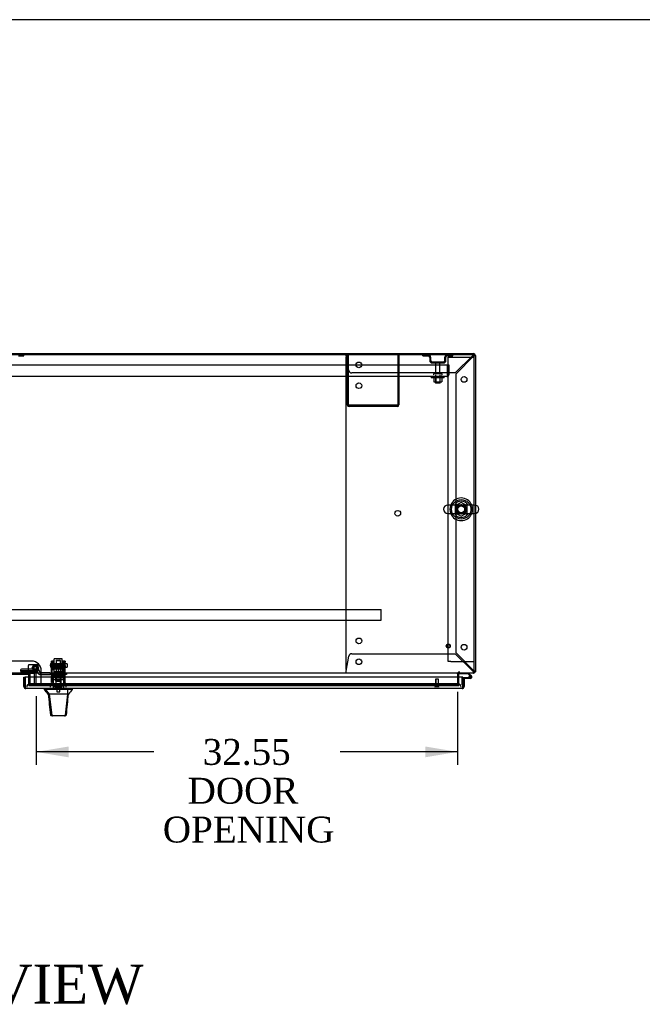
# Model space of a CAD drawing. Header units: inches. Extents: x 2 to 538, y -2 to 358.
# Tile 12 of 24: x 150 to 198, y 282 to 358. Entities that reach past the tile are written whole.
import ezdxf
from ezdxf.enums import TextEntityAlignment as Align
from ezdxf.lldxf.tags import DXFTag

# ---------------------------------------------------------------- set-up
doc = ezdxf.new("R2010")
doc.units = ezdxf.units.IN
doc.header["$MEASUREMENT"] = 0
for name, color, linetype in [('COM43135', 7, 'Continuous'), ('COM50669', 7, 'Continuous'), ('COM50677-1', 7, 'Continuous'), ('COM54746-68', 7, 'Continuous'), ('COM54926-1', 7, 'Continuous'), ('COM55738-23', 7, 'Continuous'), ('COM56145', 7, 'Continuous'), ('COM70098', 7, 'Continuous'), ('COM70110-4', 7, 'Continuous'), ('COM70220', 7, 'Continuous'), ('COM70739-2', 7, 'Continuous'), ('COM70838', 7, 'Continuous'), ('COM70839-4', 7, 'Continuous'), ('COM71189-4', 7, 'Continuous'), ('COM71190-4', 7, 'Continuous'), ('COM71196-4', 7, 'Continuous'), ('Default', 7, 'Continuous'), ('GSK86006', 7, 'Continuous'), ('HAN13068', 7, 'Continuous'), ('HAN13068_NUT', 7, 'Continuous'), ('HAN13068_SCREW', 7, 'Continuous'), ('HAN_NUT', 7, 'Continuous'), ('NTS166105', 7, 'Continuous'), ('NTS18024', 7, 'Continuous'), ('NTS18147', 7, 'Continuous'), ('NTS86070', 7, 'Continuous'), ('ROL87452', 7, 'Continuous'), ('RVT17786', 7, 'Continuous'), ('RVT19000', 7, 'Continuous'), ('SCC180005', 7, 'Continuous'), ('SCS86414', 7, 'Continuous'), ('SPC87322', 7, 'Continuous'), ('STD26089', 7, 'Continuous'), ('STD26122', 7, 'Continuous'), ('STD26258', 7, 'Continuous'), ('WAF25059', 7, 'Continuous'), ('WAF25376', 7, 'Continuous'), ('WAF25377', 7, 'Continuous'), ('WAM254785', 7, 'Continuous'), ('WAM30038', 7, 'Continuous')]:
    doc.layers.add(name, color=color, linetype=linetype)
doc.styles.add('SEACAD_Times_New_Roman', font='times.ttf')
tags = doc.linetypes.add('HIDDEN2', pattern=[0.1875, 0.125, -0.0625]).pattern_tags.tags
tags[6:7] = [DXFTag(74, 4), DXFTag(75, 0), DXFTag(340, '0'), DXFTag(46, 0.0), DXFTag(50, 0.0), DXFTag(44, 0.0), DXFTag(45, 0.0)]
tags[4:5] = [DXFTag(74, 4), DXFTag(75, 0), DXFTag(340, '0'), DXFTag(46, 0.0), DXFTag(50, 0.0), DXFTag(44, 0.0), DXFTag(45, 0.0)]
doc.dimstyles.new('HAMMOND_(STH_-_540x360)', dxfattribs={"dimtxt": 2, "dimasz": 2.5, "dimexe": 1, "dimexo": 1, "dimgap": 0.5, "dimtad": 0, "dimtih": 1, "dimtoh": 1, "dimzin": 0, "dimdsep": 46, "dimtxsty": 'SEACAD_Times_New_Roman', "dimblk1": '_SE_FILLED', "dimblk2": '_SE_FILLED', "dimsah": 1, "dimcen": 1, "dimadec": 0, "dimazin": 0, "dimtfac": 0.8, "dimtofl": 0, "dimtmove": 0, "dimatfit": 3, "dimfxl": 1, "dimtolj": 1, "dimtzin": 0, "dimarcsym": 0})

# ---------------------------------------------------------------- blocks, each defined once
blk = doc.blocks.new('SE')
at = {"layer": 'COM43135', "color": 7, "linetype": 'HIDDEN2'}
for p, q in [((183.422, 331.385), (115.672, 331.385)), ((183.547, 331.385), (183.422, 331.385)), ((183.422, 330.695), (183.422, 331.385)), ((183.422, 330.695), (183.422, 331.385)), ((183.547, 330.695), (183.547, 331.385)), ((183.362, 330.51), (115.732, 330.51)), ((183.362, 330.51), (183.362, 330.51)), ((183.362, 330.51), (183.362, 330.51)), ((183.422, 330.695), (183.422, 330.695)), ((183.422, 330.613), (183.422, 330.695)), ((183.422, 330.695), (183.422, 330.545)), ((183.422, 330.613), (183.471, 330.545))]:
    blk.add_line(p, q, dxfattribs=at)
for start, end in [(270.12083, 306.19405), (270, 270.05887), (306.19405, 0)]:
    blk.add_arc((183.362, 330.695), 0.185, start, end, dxfattribs=at)
blk.add_open_spline([(183.422, 330.545), (183.412, 330.534), (183.402, 330.525), (183.387, 330.516), (183.382, 330.514), (183.372, 330.51), (183.367, 330.51), (183.362, 330.51)], degree=3, knots=[0, 0, 0, 0, 0.5, 0.5, 0.75, 0.75, 1, 1, 1, 1], dxfattribs=at)
at = {"layer": 'COM50669', "color": 7, "linetype": 'HIDDEN2'}
for p, q in [((175.672, 328.34), (175.672, 332.197)), ((175.767, 328.34), (175.767, 332.197)), ((179.577, 332.197), (179.577, 328.34)), ((179.672, 332.197), (179.672, 328.34)), ((179.529, 328.292), (175.815, 328.292)), ((179.529, 328.197), (175.815, 328.197))]:
    blk.add_line(p, q, dxfattribs=at)
for centre, radius, start, end in [((175.815, 328.34), 0.143, 180, 270), ((175.815, 328.34), 0.048, 180, 270), ((179.529, 328.34), 0.143, 270, 0), ((179.529, 328.34), 0.048, 270, 0)]:
    blk.add_arc(centre, radius, start, end, dxfattribs=at)
at = {"layer": 'COM50677-1', "color": 7, "linetype": 'HIDDEN2'}
for p, q in [((183.483, 332.009), (183.668, 332.009)), ((183.483, 308.509), (183.483, 332.009)), ((183.668, 332.009), (185.298, 332.009)), ((185.298, 332.009), (185.483, 332.009)), ((183.668, 308.509), (183.483, 308.509)), ((183.668, 308.509), (185.298, 308.509)), ((185.298, 308.509), (185.483, 308.509))]:
    blk.add_line(p, q, dxfattribs=at)
blk.add_circle((184.483, 320.259), 0.375, dxfattribs=at)
at = {"layer": 'COM54746-68', "color": 7, "linetype": 'HIDDEN2'}
for p, q in [((184.336, 307.603), (184.336, 307.604)), ((185.126, 307.293), (185.126, 307.318)), ((185.224, 307.347), (185.154, 307.418)), ((185.176, 307.368), (185.201, 307.368)), ((185.251, 307.318), (185.251, 307.293)), ((184.546, 306.701), (184.546, 307.226)), ((184.608, 306.701), (184.546, 306.701)), ((184.571, 307.251), (184.608, 307.251)), ((185.071, 307.306), (185.133, 307.306)), ((185.201, 307.243), (185.176, 307.243))]:
    blk.add_line(p, q, dxfattribs=at)
at = {"layer": 'COM54746-68', "color": 7, "linetype": 'Continuous'}
for p, q in [((184.336, 307.542), (184.336, 307.603)), ((185.03, 307.542), (184.336, 307.542)), ((185.154, 307.418), (185.03, 307.542)), ((185.055, 307.604), (185.267, 307.392)), ((184.608, 307.251), (185.188, 307.251)), ((185.188, 307.189), (184.608, 307.189)), ((184.608, 307.189), (184.608, 307.187)), ((184.608, 306.701), (184.608, 306.701)), ((185.133, 307.301), (185.072, 307.295))]:
    blk.add_line(p, q, dxfattribs=at)
blk.add_circle((185.188, 307.306), 0.05, dxfattribs=at)
for radius, start, end in [(0.117, 270, 185.21591), (0.055, 270, 185.21591), (0.117, 47.60795, 107.02737), (0.117, 185.21591, 208.03984), (0.055, 185.21591, 270)]:
    blk.add_arc((185.188, 307.306), radius, start, end, dxfattribs=at)
at = {"layer": 'COM54746-68', "color": 7, "linetype": 'HIDDEN2'}
for centre, radius, start, end in [((185.176, 307.318), 0.05, 90, 180), ((185.201, 307.318), 0.05, 0, 90), ((184.571, 307.226), 0.025, 90, 180), ((185.188, 307.306), 0.117, 208.03984, 270), ((185.176, 307.293), 0.05, 180, 270), ((185.201, 307.293), 0.05, 270, 0)]:
    blk.add_arc(centre, radius, start, end, dxfattribs=at)
at = {"layer": 'COM54926-1', "color": 7, "linetype": 'HIDDEN2'}
for p, q in [((175.578, 332.262), (175.578, 332.292)), ((175.578, 332.187), (175.578, 332.262)), ((175.579, 331.977), (175.579, 307.919)), ((175.81, 330.971), (175.589, 332.149)), ((185.378, 332.149), (184.021, 330.792)), ((184.078, 330.734), (185.435, 332.091)), ((185.435, 332.292), (185.435, 332.262)), ((185.435, 332.187), (185.435, 332.262)), ((185.438, 332.197), (185.435, 332.197)), ((185.435, 332.197), (185.435, 332.197)), ((185.473, 332.149), (185.548, 332.149)), ((185.548, 332.149), (185.578, 332.149)), ((184.021, 330.792), (176.026, 330.792)), ((184.078, 309.161), (184.078, 330.734)), ((175.589, 307.747), (175.81, 308.924)), ((176.026, 309.104), (184.021, 309.104)), ((184.021, 309.104), (185.378, 307.747)), ((185.435, 307.804), (184.078, 309.161)), ((175.578, 307.709), (175.578, 307.633)), ((175.578, 307.604), (175.578, 307.633)), ((185.435, 307.709), (185.435, 307.633)), ((185.438, 307.699), (185.435, 307.699)), ((185.435, 307.699), (185.435, 307.699)), ((185.435, 307.633), (185.435, 307.604)), ((185.473, 307.747), (185.483, 307.747))]:
    blk.add_line(p, q, dxfattribs=at)
for centre in [(176.578, 331.417), (184.703, 330.292), (176.579, 329.807), (179.579, 319.948), (176.579, 310.089), (184.703, 309.604), (176.578, 308.479)]:
    blk.add_circle(centre, 0.218, dxfattribs=at)
for centre, radius, start, end in [((172.992, 331.959), 2.604, 4.17513, 6.68014), ((175.799, 331.977), 0.22, 153.06551, 180), ((186.013, 331.898), 0.683, 147.77093, 158.44518), ((185.586, 331.896), 0.327, 117.45412, 129.54393), ((185.183, 332.3), 0.327, 320.4561, 332.54584), ((185.184, 332.726), 0.683, 291.55481, 302.22908), ((176.026, 331.012), 0.22, 190.6113, 270), ((176.026, 308.884), 0.22, 90, 169.3887), ((172.992, 307.936), 2.604, 353.31986, 355.82487), ((175.271, 307.816), 0.326, 340.71602, 347.67415), ((175.799, 307.919), 0.22, 180, 206.93449), ((186.013, 307.998), 0.683, 201.55482, 212.22907), ((185.586, 307.999), 0.327, 230.45607, 242.54588), ((185.183, 307.596), 0.327, 27.45416, 39.5439), ((185.184, 307.169), 0.683, 57.77092, 68.44519)]:
    blk.add_arc(centre, radius, start, end, dxfattribs=at)
blk.add_ellipse((185.435, 332.149), major_axis=(-0.048, 0), ratio=0.99836, start_param=3.141593, end_param=4.712389, dxfattribs=at)
at = {"layer": 'COM55738-23', "color": 7, "linetype": 'HIDDEN2'}
for p, q in [((150.287, 332.125), (150.709, 332.125)), ((150.709, 332.125), (150.709, 332.197)), ((181.509, 332.125), (181.509, 332.197)), ((181.509, 332.125), (181.931, 332.125)), ((182.047, 332.009), (182.047, 331.759)), ((182.119, 332.009), (182.119, 331.759)), ((183.225, 331.759), (183.225, 332.009)), ((183.297, 331.759), (183.297, 332.009)), ((183.412, 332.125), (183.834, 332.125)), ((183.834, 332.125), (183.834, 332.197)), ((182.234, 331.644), (183.109, 331.644)), ((182.234, 331.572), (183.109, 331.572))]:
    blk.add_line(p, q, dxfattribs=at)
for centre, radius, start, end in [((181.931, 332.009), 0.188, 0, 90), ((181.931, 332.009), 0.116, 0, 90), ((182.234, 331.759), 0.188, 180, 270), ((182.234, 331.759), 0.115, 180, 270), ((183.109, 331.759), 0.116, 270, 0), ((183.109, 331.759), 0.188, 270, 0), ((183.412, 332.009), 0.188, 90, 180), ((183.412, 332.009), 0.115, 90, 180)]:
    blk.add_arc(centre, radius, start, end, dxfattribs=at)
at = {"layer": 'COM56145', "color": 7, "linetype": 'HIDDEN2'}
for p, q in [((120.797, 312.512), (178.297, 312.512)), ((178.297, 312.469), (178.297, 312.512)), ((178.297, 311.742), (178.297, 312.469)), ((120.797, 311.699), (178.297, 311.699)), ((178.297, 311.699), (178.297, 311.742))]:
    blk.add_line(p, q, dxfattribs=at)
at = {"layer": 'COM70098', "color": 7, "linetype": 'HIDDEN2'}
for p, q in [((151.297, 308.536), (147.797, 308.536)), ((152.047, 306.637), (152.047, 307.786)), ((151.084, 306.637), (151.084, 307.292)), ((151.084, 306.637), (152.047, 306.637))]:
    blk.add_line(p, q, dxfattribs=at)
at = {"layer": 'COM70098', "color": 7, "linetype": 'Continuous'}
for p, q in [((151.024, 307.494), (148.07, 307.494)), ((151.084, 307.292), (151.084, 307.434))]:
    blk.add_line(p, q, dxfattribs=at)
at = {"layer": 'COM70098', "color": 7, "linetype": 'HIDDEN2'}
blk.add_circle((151.584, 308.012), 0.156, dxfattribs=at)
blk.add_arc((151.297, 307.786), 0.75, 0, 90, dxfattribs=at)
at = {"layer": 'COM70098', "color": 7, "linetype": 'Continuous'}
blk.add_arc((151.024, 307.434), 0.06, 0, 90, dxfattribs=at)
at = {"layer": 'COM70110-4', "color": 7, "linetype": 'Continuous'}
for p, q in [((185.483, 332.197), (113.61, 332.197)), ((185.483, 320.59), (185.483, 332.197)), ((185.483, 307.747), (185.483, 319.928)), ((185.483, 307.604), (113.61, 307.604)), ((147.93, 307.536), (151.164, 307.536)), ((151.164, 307.536), (151.164, 307.292)), ((184.203, 307.556), (184.203, 307.604)), ((184.203, 307.556), (184.203, 307.292)), ((185.483, 307.604), (185.483, 307.747))]:
    blk.add_line(p, q, dxfattribs=at)
at = {"layer": 'COM70110-4', "color": 7, "linetype": 'HIDDEN2'}
for p, q in [((185.483, 319.928), (185.483, 320.59)), ((151.164, 307.292), (151.164, 306.778)), ((151.164, 306.778), (151.164, 306.731)), ((151.164, 306.635), (151.164, 306.731)), ((151.164, 306.731), (151.164, 306.731)), ((151.164, 306.637), (151.164, 306.635)), ((151.164, 306.635), (151.164, 306.635)), ((151.164, 306.635), (184.203, 306.635)), ((183.953, 306.771), (151.414, 306.771)), ((183.953, 306.677), (151.414, 306.677)), ((184.202, 306.731), (184.203, 306.731)), ((184.203, 306.635), (184.202, 306.637)), ((184.203, 307.292), (184.203, 306.778)), ((184.203, 306.731), (184.203, 306.778)), ((184.203, 306.731), (184.203, 306.635)), ((184.203, 306.635), (184.203, 306.635))]:
    blk.add_line(p, q, dxfattribs=at)
for start, end in [(90.76309, 264.26118), (273.39435, 0), (0, 82.24882)]:
    blk.add_arc((184.483, 320.259), 0.344, start, end, dxfattribs=at)
for centre, major_axis, start_param, end_param in [((151.414, 306.728), (-0.25, 0), 4.712389, 6.212082), ((151.414, 306.634), (0.25, 0), 1.570796, 3.070489), ((183.953, 306.728), (0.25, 0), 0.071104, 1.570796), ((183.953, 306.634), (0.25, 0), 0.071104, 1.570796)]:
    blk.add_ellipse(centre, major_axis=major_axis, ratio=0.173648, start_param=start_param, end_param=end_param, dxfattribs=at)
at = {"layer": 'COM70220', "color": 7, "linetype": 'HIDDEN2'}
for p, q in [((151.423, 306.762), (151.173, 306.762)), ((183.983, 306.762), (151.423, 306.762)), ((184.233, 306.762), (183.983, 306.762))]:
    blk.add_line(p, q, dxfattribs=at)
for centre, start, end in [((151.173, 306.512), 90, 180), ((184.233, 306.512), 0, 90)]:
    blk.add_arc(centre, 0.25, start, end, dxfattribs=at)
at = {"layer": 'COM70739-2', "color": 7, "linetype": 'HIDDEN2'}
for p, q in [((151.466, 307.574), (147.628, 307.574)), ((151.526, 306.822), (151.526, 307.514)), ((151.651, 306.822), (151.651, 307.514)), ((151.084, 306.762), (151.173, 306.762))]:
    blk.add_line(p, q, dxfattribs=at)
for centre, radius, start, end in [((151.466, 307.514), 0.185, 0, 90), ((151.466, 307.514), 0.06, 0, 90), ((151.466, 306.822), 0.06, 270, 0), ((151.466, 306.822), 0.185, 270, 0)]:
    blk.add_arc(centre, radius, start, end, dxfattribs=at)
at = {"layer": 'COM70838', "color": 7, "linetype": 'HIDDEN2'}
for p, q in [((150.475, 307.761), (150.475, 307.887)), ((150.475, 307.761), (150.475, 307.679)), ((151.72, 307.679), (150.475, 307.679)), ((151.72, 307.906), (150.6, 307.906)), ((151.72, 307.779), (150.6, 307.779)), ((151.72, 307.677), (151.72, 307.779)), ((151.845, 307.552), (151.845, 307.554)), ((151.905, 307.494), (152.003, 307.494)), ((151.913, 307.736), (151.913, 307.713)), ((152.003, 307.494), (152.003, 307.622)), ((152.003, 307.494), (152.716, 307.494)), ((152.716, 307.619), (152.03, 307.619)), ((152.716, 307.619), (152.805, 307.619)), ((152.805, 307.494), (152.716, 307.494)), ((152.805, 307.619), (153.342, 307.619)), ((153.86, 307.494), (152.805, 307.494)), ((153.378, 307.619), (153.86, 307.619)), ((153.86, 307.619), (153.985, 307.619)), ((153.985, 307.494), (153.86, 307.494)), ((153.985, 307.619), (153.985, 307.494))]:
    blk.add_line(p, q, dxfattribs=at)
for centre, radius, start, end in [((151.72, 307.713), 0.193, 0, 90), ((151.72, 307.552), 0.125, 0, 90), ((151.905, 307.554), 0.06, 180, 270), ((152.03, 307.736), 0.117, 180, 256.45544), ((152.03, 307.736), 0.117, 256.45544, 270)]:
    blk.add_arc(centre, radius, start, end, dxfattribs=at)
for centre, major_axis, start_param, end_param in [((150.6, 307.887), (-0.125, 0), 4.712389, 6.283185), ((150.6, 307.761), (0.125, 0), 1.570796, 3.141593)]:
    blk.add_ellipse(centre, major_axis=major_axis, ratio=0.145455, start_param=start_param, end_param=end_param, dxfattribs=at)
at = {"layer": 'COM70839-4', "color": 7, "linetype": 'HIDDEN2'}
for p, q in [((152.829, 308.45), (152.829, 308.527)), ((152.899, 308.527), (152.829, 308.527)), ((152.829, 308.45), (152.829, 308.191)), ((152.829, 308.027), (152.829, 308.191)), ((152.899, 308.527), (152.899, 308.45)), ((152.899, 308.191), (152.899, 308.45)), ((153.821, 308.207), (152.899, 308.207)), ((152.899, 308.191), (152.899, 308.027)), ((152.899, 308.143), (153.821, 308.143)), ((153.821, 308.45), (153.821, 308.527)), ((153.891, 308.527), (153.821, 308.527)), ((153.821, 308.45), (153.821, 308.191)), ((153.821, 308.027), (153.821, 308.191)), ((153.891, 308.527), (153.891, 308.45)), ((153.891, 308.191), (153.891, 308.45)), ((153.891, 308.191), (153.891, 308.027)), ((152.829, 306.897), (152.829, 308.027)), ((152.899, 306.897), (152.899, 308.027)), ((153.821, 307.348), (152.899, 307.348)), ((153.821, 306.897), (153.821, 308.027)), ((153.891, 306.897), (153.891, 308.027)), ((152.829, 306.887), (152.829, 306.897)), ((152.899, 306.887), (152.829, 306.887)), ((152.899, 306.897), (152.899, 306.887)), ((153.821, 306.887), (153.821, 306.897)), ((153.891, 306.887), (153.821, 306.887)), ((153.891, 306.897), (153.891, 306.887))]:
    blk.add_line(p, q, dxfattribs=at)
at = {"layer": 'COM71189-4', "color": 7, "linetype": 'Continuous'}
for p, q in [((149.69, 332.292), (185.435, 332.292)), ((185.578, 332.149), (185.578, 320.585)), ((185.578, 319.933), (185.578, 307.699)), ((184.298, 307.292), (184.298, 307.556)), ((185.483, 307.699), (185.578, 307.699))]:
    blk.add_line(p, q, dxfattribs=at)
at = {"layer": 'COM71189-4', "color": 7, "linetype": 'HIDDEN2'}
for p, q in [((185.578, 320.585), (185.578, 319.933)), ((184.203, 306.637), (184.298, 306.637)), ((184.298, 306.637), (184.298, 307.292))]:
    blk.add_line(p, q, dxfattribs=at)
at = {"layer": 'COM71189-4', "color": 7, "linetype": 'Continuous'}
for centre, radius, start, end in [((185.435, 332.149), 0.143, 0, 90), ((184.346, 307.556), 0.143, 160.38706, 180), ((184.346, 307.556), 0.048, 90, 180), ((185.435, 307.747), 0.143, 289.61294, 340.38706)]:
    blk.add_arc(centre, radius, start, end, dxfattribs=at)
at = {"layer": 'COM71189-4', "color": 7, "linetype": 'HIDDEN2'}
for centre, radius, start, end in [((185.435, 332.149), 0.048, 0, 90), ((184.346, 307.556), 0.143, 90, 160.38706), ((185.435, 307.747), 0.048, 270, 0), ((185.435, 307.747), 0.143, 270, 289.61294)]:
    blk.add_arc(centre, radius, start, end, dxfattribs=at)
at = {"layer": 'COM71190-4', "color": 7, "linetype": 'HIDDEN2'}
for p, q in [((147.93, 307.529), (151.164, 307.529)), ((152.047, 306.637), (184.203, 306.637))]:
    blk.add_line(p, q, dxfattribs=at)
at = {"layer": 'COM71196-4', "color": 7, "linetype": 'Continuous'}
for p, q in [((150.703, 307.292), (150.798, 307.292)), ((150.703, 306.56), (150.703, 307.292)), ((184.608, 307.292), (150.798, 307.292)), ((150.798, 306.56), (150.798, 307.292)), ((150.798, 307.292), (150.798, 306.56)), ((150.798, 306.56), (150.798, 306.56)), ((150.798, 306.56), (150.798, 306.497)), ((150.798, 306.56), (150.798, 306.446)), ((184.608, 306.56), (184.608, 307.292)), ((184.703, 307.187), (184.608, 307.187)), ((184.608, 307.187), (184.608, 306.56)), ((184.608, 306.56), (184.608, 306.56)), ((184.608, 306.497), (184.608, 306.56)), ((184.608, 306.56), (184.608, 306.446)), ((184.703, 307.187), (184.703, 306.56)), ((150.798, 306.497), (150.759, 306.446)), ((184.56, 306.417), (150.846, 306.417)), ((150.846, 306.417), (150.846, 306.417)), ((150.846, 306.417), (150.846, 306.417)), ((150.846, 306.417), (150.846, 306.417)), ((184.56, 306.417), (184.561, 306.417)), ((184.56, 306.417), (184.56, 306.417)), ((184.608, 306.497), (184.647, 306.446))]:
    blk.add_line(p, q, dxfattribs=at)
for centre, start, end in [((150.846, 306.56), 180, 232.49641), ((184.56, 306.56), 307.50359, 0), ((150.846, 306.56), 232.49641, 269.84393), ((150.846, 306.56), 269.92383, 270), ((184.56, 306.56), 270, 270.07617), ((184.56, 306.56), 270.15607, 307.50359)]:
    blk.add_arc(centre, 0.143, start, end, dxfattribs=at)
for points in [[(150.798, 306.446), (150.806, 306.437), (150.814, 306.429), (150.826, 306.422), (150.83, 306.42), (150.838, 306.417), (150.842, 306.417), (150.846, 306.417)], [(184.608, 306.446), (184.6, 306.437), (184.592, 306.429), (184.58, 306.422), (184.576, 306.42), (184.568, 306.417), (184.564, 306.417), (184.56, 306.417)]]:
    blk.add_open_spline(points, degree=3, knots=[0, 0, 0, 0, 0.5, 0.5, 0.75, 0.75, 1, 1, 1, 1], dxfattribs=at)
at = {"layer": 'GSK86006', "color": 7, "linetype": 'HIDDEN2'}
blk.add_circle((151.584, 308.012), 0.125, dxfattribs=at)
at = {"layer": 'HAN13068', "color": 7, "linetype": 'HIDDEN2'}
for p, q in [((153.23, 308.609), (153.2, 308.579)), ((153.2, 308.579), (153.52, 308.579)), ((153.2, 308.579), (153.2, 307.619)), ((153.23, 308.609), (153.49, 308.609)), ((153.52, 308.579), (153.49, 308.609)), ((153.52, 307.619), (153.52, 308.579)), ((152.965, 307.119), (153.161, 307.119)), ((152.965, 307.119), (152.965, 306.417)), ((153.161, 307.119), (153.56, 307.119)), ((153.161, 307.119), (153.161, 306.417)), ((153.2, 307.244), (153.2, 307.119)), ((153.2, 307.244), (153.36, 307.244)), ((153.36, 307.244), (153.52, 307.244)), ((153.52, 307.244), (153.52, 307.119)), ((153.56, 307.119), (153.756, 307.119)), ((153.56, 307.119), (153.56, 306.417)), ((153.756, 307.119), (153.756, 306.417))]:
    blk.add_line(p, q, dxfattribs=at)
at = {"layer": 'HAN13068', "color": 7, "linetype": 'Continuous'}
for p, q in [((152.27, 306.417), (152.27, 306.334)), ((152.27, 306.337), (152.338, 306.337)), ((152.369, 306.337), (152.653, 305.982)), ((152.461, 306.337), (152.384, 306.337)), ((154.079, 306.337), (152.461, 306.337)), ((152.57, 305.982), (152.585, 305.982)), ((152.653, 305.982), (152.585, 305.982)), ((152.698, 305.982), (152.653, 305.982)), ((152.653, 305.982), (152.868, 304.344)), ((152.79, 305.982), (152.698, 305.982)), ((154.067, 305.982), (152.79, 305.982)), ((154.067, 305.982), (153.903, 304.346)), ((154.097, 305.982), (154.067, 305.982)), ((154.259, 306.337), (154.079, 306.337)), ((154.112, 305.982), (154.097, 305.982)), ((154.122, 305.982), (154.112, 305.982)), ((154.122, 305.982), (154.15, 305.982)), ((154.337, 306.337), (154.259, 306.337)), ((154.337, 306.337), (154.45, 306.337)), ((154.45, 306.334), (154.45, 306.417)), ((152.754, 304.357), (152.755, 304.355)), ((152.914, 304.302), (152.814, 304.302)), ((153.851, 304.302), (152.914, 304.302)), ((153.906, 304.302), (153.851, 304.302)), ((153.965, 304.356), (153.966, 304.358))]:
    blk.add_line(p, q, dxfattribs=at)
for centre, radius, start, end in [((148.478, 302.704), 5.251, 38.61726, 43.76657), ((92.106, 312.026), 62.32, 353.47841, 354.43409), ((166.566, 295.792), 16.062, 138.96729, 140.62542), ((152.814, 304.362), 0.06, 185.9929, 270.00753), ((153.849, 304.357), 0.0554, 272.13096, 348.82925), ((153.906, 304.362), 0.06, 269.99107, 354.42424)]:
    blk.add_arc(centre, radius, start, end, dxfattribs=at)
for points in [[(152.585, 305.982), (152.641, 305.44), (152.698, 304.899), (152.754, 304.357)], [(154.122, 305.982), (154.07, 305.44), (154.018, 304.899), (153.966, 304.358)], [(154.079, 306.337), (154.075, 306.218), (154.071, 306.1), (154.067, 305.982)]]:
    blk.add_open_spline(points, degree=3, dxfattribs=at)
blk.add_open_spline([(152.868, 304.344), (152.871, 304.332), (152.878, 304.321), (152.894, 304.306), (152.904, 304.302), (152.914, 304.302)], degree=3, knots=[0, 0, 0, 0, 0.5, 0.5, 1, 1, 1, 1], dxfattribs=at)
at = {"layer": 'HAN13068_NUT', "color": 7, "linetype": 'HIDDEN2'}
for p, q in [((153.028, 307.994), (153.028, 307.944)), ((153.028, 307.944), (153.194, 307.944)), ((153.028, 307.944), (153.028, 307.619)), ((153.058, 308.024), (153.663, 308.024)), ((153.194, 307.944), (153.36, 307.944)), ((153.36, 307.944), (153.526, 307.944)), ((153.36, 307.944), (153.36, 307.619)), ((153.526, 307.944), (153.693, 307.944)), ((153.693, 307.944), (153.693, 307.994)), ((153.693, 307.944), (153.693, 307.619))]:
    blk.add_line(p, q, dxfattribs=at)
for centre, start, end in [((153.058, 307.994), 90, 180), ((153.663, 307.994), 0, 90)]:
    blk.add_arc(centre, 0.03, start, end, dxfattribs=at)
at = {"layer": 'HAN13068_SCREW', "color": 7, "linetype": 'HIDDEN2'}
for p, q in [((153.098, 306.612), (153.623, 306.612)), ((153.098, 306.612), (153.098, 306.542)), ((153.249, 306.749), (153.138, 306.749)), ((153.138, 306.749), (153.138, 306.612)), ((153.471, 306.749), (153.249, 306.749)), ((153.249, 306.749), (153.249, 306.612)), ((153.582, 306.749), (153.471, 306.749)), ((153.471, 306.749), (153.471, 306.612)), ((153.582, 306.749), (153.582, 306.612)), ((153.623, 306.542), (153.623, 306.612)), ((153.098, 306.542), (153.623, 306.542)), ((153.244, 306.542), (153.244, 306.167)), ((153.244, 306.167), (153.476, 306.167)), ((153.476, 306.167), (153.476, 306.542))]:
    blk.add_line(p, q, dxfattribs=at)
at = {"layer": 'HAN_NUT', "color": 7, "linetype": 'HIDDEN2'}
for p, q in [((153.054, 306.727), (152.748, 306.727)), ((152.748, 306.512), (152.748, 306.727)), ((153.666, 306.727), (153.054, 306.727)), ((153.054, 306.512), (153.054, 306.727)), ((153.972, 306.727), (153.666, 306.727)), ((153.666, 306.512), (153.666, 306.727)), ((153.972, 306.512), (153.972, 306.727))]:
    blk.add_line(p, q, dxfattribs=at)
at = {"layer": 'NTS166105', "color": 7, "linetype": 'HIDDEN2'}
for p, q in [((182.356, 330.414), (182.356, 330.094)), ((182.518, 330.414), (182.518, 330.094)), ((182.827, 330.414), (182.827, 330.094)), ((182.988, 330.414), (182.988, 330.094)), ((182.356, 330.094), (182.518, 330.094)), ((182.518, 330.094), (182.827, 330.094)), ((182.827, 330.094), (182.988, 330.094))]:
    blk.add_line(p, q, dxfattribs=at)
at = {"layer": 'NTS18024', "color": 7, "linetype": 'HIDDEN2'}
for p, q in [((184.483, 320.794), (184.018, 320.522)), ((184.018, 320.522), (184.018, 319.996)), ((184.948, 320.522), (184.483, 320.794)), ((184.948, 319.996), (184.948, 320.522)), ((184.018, 319.996), (184.488, 319.721)), ((184.488, 319.721), (184.948, 319.996))]:
    blk.add_line(p, q, dxfattribs=at)
blk.add_circle((184.483, 320.259), 0.263, dxfattribs=at)
at = {"layer": 'NTS18147', "color": 7, "linetype": 'HIDDEN2'}
for p, q in [((152.897, 307.482), (152.897, 307.544)), ((152.96, 307.544), (152.897, 307.544)), ((152.897, 307.544), (152.897, 307.544)), ((152.96, 307.544), (152.897, 307.544)), ((152.965, 307.482), (152.897, 307.482)), ((152.897, 307.482), (152.897, 307.419)), ((152.965, 307.482), (152.897, 307.482)), ((152.897, 307.419), (152.965, 307.419)), ((152.897, 307.419), (152.965, 307.419)), ((152.96, 307.482), (152.96, 307.544)), ((152.96, 307.544), (152.96, 307.544)), ((152.965, 307.419), (152.965, 307.482)), ((152.965, 307.482), (152.965, 307.482)), ((152.965, 307.419), (153.292, 307.419)), ((152.965, 307.419), (153.292, 307.419)), ((153.16, 307.544), (153.129, 307.544)), ((153.16, 307.544), (153.129, 307.544)), ((153.14, 307.419), (153.14, 306.982)), ((153.14, 307.419), (153.14, 307.419)), ((153.428, 307.482), (153.292, 307.482)), ((153.292, 307.482), (153.292, 307.419)), ((153.428, 307.482), (153.292, 307.482)), ((153.292, 307.482), (153.292, 307.482)), ((153.292, 307.419), (153.428, 307.419)), ((153.292, 307.419), (153.428, 307.419)), ((153.428, 307.419), (153.428, 307.482)), ((153.428, 307.482), (153.428, 307.482)), ((153.428, 307.419), (153.755, 307.419)), ((153.428, 307.419), (153.755, 307.419)), ((153.592, 307.544), (153.56, 307.544)), ((153.592, 307.544), (153.56, 307.544)), ((153.58, 306.982), (153.58, 307.419)), ((153.58, 307.419), (153.58, 307.419)), ((153.823, 307.482), (153.755, 307.482)), ((153.755, 307.482), (153.755, 307.419)), ((153.823, 307.482), (153.755, 307.482)), ((153.755, 307.482), (153.755, 307.482)), ((153.755, 307.419), (153.823, 307.419)), ((153.755, 307.419), (153.823, 307.419)), ((153.76, 307.482), (153.76, 307.544)), ((153.823, 307.544), (153.76, 307.544)), ((153.76, 307.544), (153.76, 307.544)), ((153.823, 307.544), (153.76, 307.544)), ((153.823, 307.482), (153.823, 307.544)), ((153.823, 307.544), (153.823, 307.544)), ((153.823, 307.419), (153.823, 307.482)), ((153.58, 306.982), (153.14, 306.982)), ((153.14, 306.982), (153.58, 306.982))]:
    blk.add_line(p, q, dxfattribs=at)
for centre, start_param, end_param in [((153.129, 307.226), 2.506883, 3.776302), ((153.129, 307.226), 2.506883, 3.776302), ((153.16, 307.226), 2.506883, 3.141593), ((153.16, 307.226), 2.506883, 3.141593), ((153.56, 307.226), 3.141593, 3.776302), ((153.56, 307.226), 3.141593, 3.776302), ((153.592, 307.226), 2.506883, 3.776302), ((153.592, 307.226), 2.506883, 3.776302)]:
    blk.add_ellipse(centre, major_axis=(0, -0.318), ratio=0.866025, start_param=start_param, end_param=end_param, dxfattribs=at)
at = {"layer": 'NTS86070', "color": 7, "linetype": 'HIDDEN2'}
for p, q in [((151.091, 308.262), (151.767, 308.262)), ((151.767, 307.762), (151.091, 307.762))]:
    blk.add_line(p, q, dxfattribs=at)
blk.add_circle((151.584, 308.012), 0.101, dxfattribs=at)
for centre, start, end in [((151.524, 308.012), 150, 210), ((151.334, 308.012), 330, 30)]:
    blk.add_arc(centre, 0.5, start, end, dxfattribs=at)
at = {"layer": 'ROL87452', "color": 7, "linetype": 'HIDDEN2'}
for p, q in [((153.048, 307.699), (153.048, 308.699)), ((153.673, 308.699), (153.048, 308.699)), ((153.673, 307.699), (153.673, 308.699))]:
    blk.add_line(p, q, dxfattribs=at)
at = {"layer": 'RVT17786', "color": 7, "linetype": 'HIDDEN2'}
for p, q in [((154.039, 308.324), (152.829, 308.324)), ((154.039, 308.324), (154.039, 308.074)), ((152.829, 308.074), (154.039, 308.074))]:
    blk.add_line(p, q, dxfattribs=at)
blk.add_arc((153.062, 308.199), 0.318, 137.12909, 222.87091, dxfattribs=at)
at = {"layer": 'RVT19000', "color": 7, "linetype": 'HIDDEN2'}
for p, q in [((153.048, 307.732), (153.673, 307.732)), ((153.048, 307.699), (153.048, 307.619)), ((153.165, 307.619), (153.165, 307.494)), ((153.22, 307.494), (153.22, 307.282)), ((153.342, 307.619), (153.378, 307.619)), ((153.501, 307.282), (153.501, 307.494)), ((153.555, 307.494), (153.555, 307.619)), ((153.673, 307.619), (153.673, 307.699)), ((153.22, 307.282), (153.501, 307.282))]:
    blk.add_line(p, q, dxfattribs=at)
at = {"layer": 'SCC180005', "color": 7, "linetype": 'HIDDEN2'}
for p, q in [((151.334, 308.012), (151.459, 308.228)), ((151.459, 308.228), (151.708, 308.228)), ((151.708, 308.228), (151.833, 308.012)), ((151.459, 307.796), (151.334, 308.012)), ((151.708, 307.796), (151.459, 307.796)), ((151.833, 308.012), (151.708, 307.796))]:
    blk.add_line(p, q, dxfattribs=at)
blk.add_circle((151.584, 308.012), 0.123, dxfattribs=at)
at = {"layer": 'SCS86414', "color": 7, "linetype": 'Continuous'}
for p, q in [((185.519, 320.59), (183.447, 320.59)), ((183.447, 319.928), (185.519, 319.928))]:
    blk.add_line(p, q, dxfattribs=at)
for centre, radius, start, end in [((183.447, 320.259), 0.331, 90, 270), ((184.483, 320.259), 0.625, 32.00545, 147.99455), ((185.519, 320.259), 0.331, 270, 90), ((184.483, 320.259), 0.625, 212.00545, 327.99455)]:
    blk.add_arc(centre, radius, start, end, dxfattribs=at)
at = {"layer": 'SPC87322', "color": 7, "linetype": 'HIDDEN2'}
for p, q in [((152.968, 307.494), (152.968, 307.119)), ((153.123, 307.619), (153.123, 307.494)), ((153.133, 307.619), (153.133, 307.494)), ((153.588, 307.619), (153.588, 307.494)), ((153.598, 307.619), (153.598, 307.494)), ((153.753, 307.119), (153.753, 307.494))]:
    blk.add_line(p, q, dxfattribs=at)
at = {"layer": 'STD26089', "color": 7, "linetype": 'HIDDEN2'}
for p, q in [((182.506, 331.512), (182.506, 330.735)), ((182.838, 330.735), (182.838, 331.512)), ((182.347, 330.705), (182.347, 330.665)), ((182.967, 330.735), (182.377, 330.735)), ((182.484, 330.635), (182.484, 330.01)), ((182.859, 330.01), (182.859, 330.635)), ((182.997, 330.665), (182.997, 330.705)), ((182.859, 330.01), (182.484, 330.01))]:
    blk.add_line(p, q, dxfattribs=at)
for centre, radius, start, end in [((182.566, 331.512), 0.06, 90, 180), ((182.778, 331.512), 0.06, 0, 90), ((182.377, 330.705), 0.03, 90, 180), ((182.377, 330.665), 0.03, 180, 270), ((182.967, 330.705), 0.03, 0, 90), ((182.967, 330.665), 0.03, 270, 0)]:
    blk.add_arc(centre, radius, start, end, dxfattribs=at)
at = {"layer": 'STD26122', "color": 7, "linetype": 'HIDDEN2'}
for p, q in [((153.21, 307.512), (153.175, 307.477)), ((153.175, 307.477), (153.545, 307.477)), ((153.175, 307.477), (153.175, 306.512)), ((153.51, 307.512), (153.21, 307.512)), ((153.545, 307.477), (153.51, 307.512)), ((153.545, 306.512), (153.545, 307.477))]:
    blk.add_line(p, q, dxfattribs=at)
at = {"layer": 'STD26258', "color": 7, "linetype": 'HIDDEN2'}
for p, q in [((182.733, 307.137), (182.483, 307.137)), ((182.483, 307.137), (182.483, 306.543)), ((182.514, 307.137), (182.514, 306.543)), ((182.702, 307.137), (182.702, 306.543)), ((182.733, 306.543), (182.733, 307.137)), ((182.764, 306.543), (182.452, 306.543)), ((182.452, 306.543), (182.452, 306.512)), ((182.764, 306.512), (182.764, 306.543))]:
    blk.add_line(p, q, dxfattribs=at)
for radius in [0.156, 0.125]:
    blk.add_circle((183.483, 309.699), radius, dxfattribs=at)
at = {"layer": 'WAF25059', "color": 7, "linetype": 'HIDDEN2'}
for p, q in [((182.172, 330.51), (182.172, 330.414)), ((183.172, 330.414), (182.172, 330.414)), ((183.172, 330.414), (183.172, 330.51))]:
    blk.add_line(p, q, dxfattribs=at)
at = {"layer": 'WAF25376', "color": 7, "linetype": 'HIDDEN2'}
for p, q in [((152.923, 308.514), (152.923, 307.884)), ((153.023, 308.514), (152.923, 308.514)), ((153.023, 308.514), (153.023, 307.884)), ((153.697, 308.514), (153.697, 307.884)), ((153.797, 308.514), (153.697, 308.514)), ((153.797, 308.514), (153.797, 307.884)), ((152.923, 307.884), (153.023, 307.884)), ((153.697, 307.884), (153.797, 307.884))]:
    blk.add_line(p, q, dxfattribs=at)
at = {"layer": 'WAF25377', "color": 7, "linetype": 'Continuous'}
for start, end in [(22.24522, 157.75478), (202.24522, 337.75478)]:
    blk.add_arc((184.483, 320.259), 0.875, start, end, dxfattribs=at)
at = {"layer": 'WAF25377', "color": 7, "linetype": 'HIDDEN2'}
for radius, start, end in [(0.875, 157.75478, 202.24522), (0.34, 94.30487, 0), (0.34, 0, 92.39414), (0.875, 0, 22.24522), (0.875, 337.75478, 0)]:
    blk.add_arc((184.483, 320.259), radius, start, end, dxfattribs=at)
at = {"layer": 'WAM254785', "color": 7, "linetype": 'HIDDEN2'}
for radius in [0.75, 0.312]:
    blk.add_circle((184.483, 320.259), radius, dxfattribs=at)
at = {"layer": 'WAM30038', "color": 7, "linetype": 'HIDDEN2'}
for p, q in [((152.985, 307.294), (153.735, 307.294)), ((152.985, 307.294), (152.985, 307.27)), ((153.735, 307.294), (152.985, 307.294)), ((152.985, 307.294), (152.985, 307.294)), ((152.985, 307.27), (153.735, 307.27)), ((153.735, 307.27), (152.985, 307.27)), ((153.186, 307.206), (153.132, 307.206)), ((153.186, 307.206), (153.132, 307.206)), ((153.158, 307.251), (153.186, 307.206)), ((153.158, 307.251), (153.186, 307.206)), ((153.199, 307.222), (153.175, 307.261)), ((153.211, 307.206), (153.183, 307.251)), ((153.211, 307.206), (153.183, 307.251)), ((153.186, 307.206), (153.199, 307.222)), ((153.186, 307.206), (153.199, 307.222)), ((153.343, 307.206), (153.211, 307.206)), ((153.343, 307.206), (153.211, 307.206)), ((153.343, 307.251), (153.343, 307.206)), ((153.378, 307.206), (153.378, 307.251)), ((153.509, 307.206), (153.378, 307.206)), ((153.509, 307.206), (153.378, 307.206)), ((153.537, 307.251), (153.509, 307.206)), ((153.537, 307.251), (153.509, 307.206)), ((153.545, 307.261), (153.521, 307.222)), ((153.521, 307.222), (153.534, 307.206)), ((153.521, 307.222), (153.534, 307.206)), ((153.534, 307.206), (153.562, 307.251)), ((153.534, 307.206), (153.562, 307.251)), ((153.588, 307.206), (153.534, 307.206)), ((153.588, 307.206), (153.534, 307.206)), ((153.735, 307.27), (153.735, 307.294)), ((153.735, 307.294), (153.735, 307.294))]:
    blk.add_line(p, q, dxfattribs=at)
for centre, radius, start, end in [((152.457, 306.686), 0.85, 41.70584, 43.44931), ((153.361, 307.252), 0.0181, 91.77183, 183.07302), ((153.359, 307.252), 0.0182, 357.1609, 87.99424), ((154.266, 306.683), 0.854, 136.55474, 138.29011)]:
    blk.add_arc(centre, radius, start, end, dxfattribs=at)
for points, knots in [([(153.132, 307.206), (153.12, 307.219), (153.109, 307.232), (153.098, 307.245), (153.096, 307.247), (153.094, 307.249), (153.092, 307.251)], [0, 0, 0, 0, 0.858552, 0.858552, 0.858552, 1, 1, 1, 1]), ([(153.153, 307.265), (153.153, 307.264), (153.153, 307.264), (153.153, 307.26), (153.155, 307.256), (153.158, 307.251)], [0.4389304, 0.4389304, 0.4389304, 0.4389304, 0.5, 0.5, 1, 1, 1, 1]), ([(153.183, 307.251), (153.181, 307.253), (153.18, 307.256), (153.176, 307.26), (153.174, 307.262), (153.17, 307.265), (153.168, 307.267), (153.163, 307.27), (153.16, 307.27), (153.158, 307.27)], [0, 0, 0, 0, 0.25, 0.25, 0.5, 0.5, 0.75, 0.75, 1, 1, 1, 1]), ([(153.562, 307.27), (153.56, 307.27), (153.558, 307.27), (153.553, 307.267), (153.55, 307.265), (153.544, 307.26), (153.54, 307.256), (153.537, 307.251)], [0, 0, 0, 0, 0.25, 0.25, 0.5, 0.5, 1, 1, 1, 1]), ([(153.562, 307.251), (153.564, 307.253), (153.565, 307.256), (153.566, 307.26), (153.567, 307.262), (153.567, 307.264), (153.567, 307.264), (153.567, 307.265)], [0, 0, 0, 0, 0.25, 0.25, 0.5, 0.5, 0.5626015, 0.5626015, 0.5626015, 0.5626015]), ([(153.628, 307.251), (153.627, 307.249), (153.625, 307.247), (153.623, 307.245), (153.611, 307.232), (153.6, 307.219), (153.588, 307.206)], [0, 0, 0, 0, 0.141448, 0.141448, 0.141448, 1, 1, 1, 1])]:
    blk.add_open_spline(points, degree=3, knots=knots, dxfattribs=at)
blk = doc.blocks.new('DMBLK4242')
at = {"layer": 'Default', "linetype": 'Continuous'}
for points in [[(154.151, 301.099), (154.151, 301.933), (151.651, 301.516)], [(181.703, 301.099), (184.203, 301.516), (181.703, 301.933)]]:
    blk.add_hatch(color=7, dxfattribs=at).paths.add_polyline_path(points)
at = {"layer": 'Default', "color": 7, "linetype": 'Continuous'}
for p, q in [((151.651, 305.822), (151.651, 300.516)), ((184.203, 306.167), (184.203, 300.516)), ((160.734, 301.516), (151.651, 301.516)), ((184.203, 301.516), (175.12, 301.516))]:
    blk.add_line(p, q, dxfattribs=at)
at = {"layer": 'Default', "color": 7, "linetype": 'Continuous', "style": 'SEACAD_Times_New_Roman'}
for s, p in [('32.55', (164.515, 302.516)), ('DOOR ', (163.353, 299.516)), ('OPENING', (161.434, 296.516))]:
    blk.add_text(s, height=2, dxfattribs=at).set_placement(p, align=Align.TOP_LEFT)
blk = doc.blocks.new('_SE_FILLED')
at = {"color": 0}
blk.add_line((0, 0), (-1, 0), dxfattribs=at)
blk.add_solid([(0, 0), (-1, -0.1665), (-1, 0.1665), (0, 0)], dxfattribs=at)
blk = doc.blocks.new('BORDER')
at = {"layer": 'Default', "color": 7, "linetype": 'Continuous'}
blk.add_line((0, 27.86), (-41.86, 27.86), dxfattribs=at)

msp = doc.modelspace()

# ---------------------------------------------------------------- block references
at = {"layer": 'Default', "color": 7, "xscale": 12.8, "yscale": 12.8, "zscale": 12.8}
msp.add_blockref('BORDER', (537.834, 1.476), dxfattribs=at)
at = {"layer": 'Default'}
msp.add_blockref('SE', (0, 0), dxfattribs=at)

# ---------------------------------------------------------------- texts
at = {"layer": 'Default', "color": 7, "linetype": 'Continuous', "style": 'SEACAD_Times_New_Roman'}
msp.add_text('TOP VIEW', height=3, dxfattribs=at).set_placement((138.417, 285.069), align=Align.TOP_LEFT)

# ---------------------------------------------------------------- dimensions: what is measured, and where the dimension line sits
at = {"layer": 'Default', "color": 7, "linetype": 'Continuous'}
dim = msp.add_linear_dim(base=(151.651, 301.516), p1=(184.203, 307.167), p2=(151.651, 306.822), text='\\A1;<>\\PDOOR \\XOPENING', dimstyle='HAMMOND_(STH_-_540x360)', dxfattribs=at)
dim.commit()
dim.dimension.update_dxf_attribs({"geometry": 'DMBLK4242', "text_midpoint": (167.927, 301.516), "dimtype": 160})

doc.saveas('drawing.dxf')
